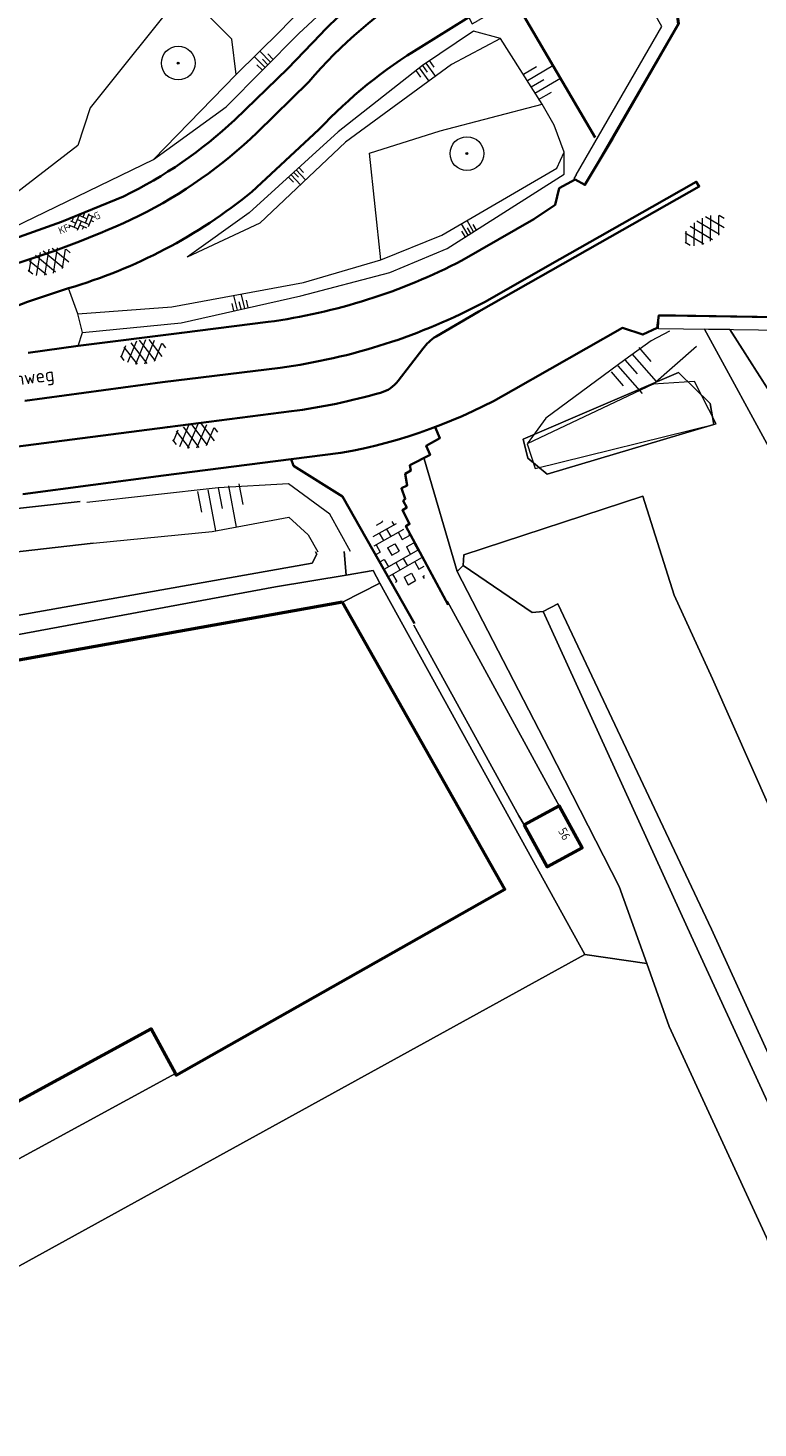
# Model space of a CAD drawing. Header units: metres. Extents: x 113441 to 115918, y 474822 to 477887.
# Tile 80 of 145: x 114365 to 114419, y 476335 to 476439. Entities that reach past the tile are written whole.
import ezdxf
from ezdxf.enums import TextEntityAlignment as Align

# ---------------------------------------------------------------- set-up
doc = ezdxf.new("R2010")
doc.units = ezdxf.units.M
doc.layers.get('0').update_dxf_attribs({"color": 252})
for name, color, linetype, lineweight in [('B-WE-GK-BESCHOEIING-G', 252, 'GK-BESCHOEIING', 35), ('B-WE-GR-BOOM-S', 90, 'Continuous', 13), ('B-WE-GR-GRAS-GV', 252, 'Continuous', 13), ('B-WE-GR-GROENVOORZIENING-GV', 252, 'Continuous', 18), ('B-WE-GW-TALUD-S', 90, 'Continuous', 18), ('B-WE-GW-TALUD_KRUIN-G', 252, 'Continuous', 18), ('B-WE-GW-TALUD_TEEN-G', 90, 'Continuous', 18), ('B-WE-IE-TERREINAFSCHEIDING_KUNSTMATIG_HEKWERK-G', 252, 'IE-TERREINAFSCHEIDING-KUNSTMATIG', 18), ('B-WE-KW-KUNSTWERK-G', 170, 'Continuous', 18), ('B-WE-OG-BEBOUWING-GV', 7, 'Continuous', 50), ('B-WE-OG-BEBOUWING-T18', 7, 'Continuous', 50), ('B-WE-OG-TERREIN_CULTUURSCHEIDING-G', 7, 'Continuous', 18), ('B-WE-OG-TERREIN_CULTUURSCHEIDING-GV', 252, 'Continuous', 18), ('B-WE-OG-TERREIN_ERF-GV', 252, 'Continuous', 18), ('B-WE-OG-TOPOGRAFIE-T18', 7, 'Continuous', 18), ('B-WE-OG-WATER-GV', 252, 'Continuous', 18), ('B-WE-OG-WATER_SLOOT-GV', 252, 'Continuous', 18), ('B-WE-VH-KANTVERHARDING_ASFALT-G', 60, 'Continuous', 35), ('B-WE-VH-KANTVERHARDING_BETONSTRAATSTEEN-G', 60, 'Continuous', 35), ('B-WE-VH-KANTVERHARDING_GRASBETONSTEEN-G', 60, 'Continuous', 35), ('B-WE-VH-VERHARDING_ASFALT-S', 252, 'Continuous', 18), ('B-WE-VH-VERHARDING_BETONSTRAATSTEEN-S', 252, 'Continuous', 18), ('B-WE-VH-VERHARDING_GESLOTEN-GV', 252, 'Continuous', 18), ('B-WE-VH-VERHARDING_GRASBETONSTEEN-S', 70, 'Continuous', 18)]:
    doc.layers.add(name, color=color, linetype=linetype, lineweight=lineweight)
doc.layers.get('0').freeze()
doc.styles.add('NLCS-ISO', font='NLCS-ISO.ttf')
doc.styles.add('NLCS-ISO-ANNOTATIEF-T18', font='NLCS-ISO.ttf', dxfattribs={"height": 1.8})
doc.linetypes.add('GK-BESCHOEIING', pattern='A,30,-5,[1,NLCS.SHX,S=1,R=0,X=0,Y=0],-5', length=40)
doc.linetypes.add('IE-TERREINAFSCHEIDING-KUNSTMATIG', pattern='A,4,[82,NLCS.SHX,S=0.75,R=90,X=0,Y=0],4,-2', length=10)

# ---------------------------------------------------------------- blocks, each defined once
blk = doc.blocks.new('SGR-BOOM_01')
at = {"ltscale": 0.1}
h = blk.add_hatch(color=256, dxfattribs=at)
edge = h.paths.add_edge_path()
edge.add_arc((0, 0), 0.15, 0, 360)
for radius in [2.5, 0.045]:
    blk.add_circle((0, 0), radius)
blk.add_circle((0, 0), 0.15, dxfattribs=at)
blk = doc.blocks.new('SGW-TALUD-SO')
for p, q in [((0, 0.502), (0.502, 0.502)), ((0, 0.251), (1.004, 0.251)), ((0, 0), (0.502, 0)), ((0, -0.251), (1.004, -0.251)), ((0, -0.502), (0.502, -0.502))]:
    blk.add_line(p, q)
blk = doc.blocks.new('SVH-ASFALT-SO')
at = {"ltscale": 0.1}
for p, q in [((-2.02, 1.3), (-1.1, 2.9)), ((0.22, -0.04), (-1.38, 2.73)), ((-1.15, 0.42), (0.57, 3.38)), ((1.65, -0.13), (-0.28, 3.22)), ((0, 0), (1.96, 3.4)), ((2.92, 0.07), (0.99, 3.42)), ((1.31, -0.14), (3.19, 3.13)), ((4.02, 0.57), (2.43, 3.33)), ((2.79, 0.04), (4.24, 2.55)), ((4.7, 1.8), (4.29, 2.51)), ((-1.63, 0.76), (-2.07, 1.52))]:
    blk.add_line(p, q, dxfattribs=at)
at = {"style": 'NLCS-ISO'}
blk.add_attdef('KLEUR', text='', height=1.8, dxfattribs=at).set_placement((6.35, 1.54), align=Align.MIDDLE_LEFT)
at = {"style": 'NLCS-ISO', "flags": 1}
blk.add_attdef('FUNCTIE', text='', height=1.8, dxfattribs=at).set_placement((0.87, -2.83), align=Align.MIDDLE_CENTER)
blk = doc.blocks.new('SVH-GRASBETONSTEEN_01-SO')
at = {"ltscale": 0.1}
for p, q in [((-3, -2.52), (-3, 2.52)), ((-1.98, 2.79), (-1.75, 2.79)), ((-1.75, 1.54), (-1.75, 2.79)), ((-0.5, 2.79), (0.75, 2.79)), ((-0.5, 1.54), (-0.5, 2.79)), ((0.75, -2.95), (0.75, 2.95)), ((2, -2.78), (2, 2.78)), ((3.25, 1.54), (3.25, 2.43)), ((-5.63, 0.29), (-5.5, 0.29)), ((-5.5, -0.71), (-5.5, 0.29)), ((-4.84, 1.54), (-4.25, 1.54)), ((-4.25, -1.97), (-4.25, 1.97)), ((-4.25, 0.29), (-3, 0.29)), ((-3, 1.54), (-1.75, 1.54)), ((-1.75, 0.29), (-0.5, 0.29)), ((-1.75, -0.96), (-1.75, 0.29)), ((-0.5, 1.54), (0.75, 1.54)), ((-0.5, -0.96), (-0.5, 0.29)), ((0.75, 0.29), (2, 0.29)), ((2, 1.54), (3.25, 1.54)), ((3.25, 0.29), (4.5, 0.29)), ((3.25, -0.96), (3.25, 0.29)), ((4.5, 1.54), (4.5, 1.8)), ((4.5, 1.54), (4.84, 1.54)), ((4.5, -0.96), (4.5, 0.29)), ((-4.25, -0.96), (-3, -0.96)), ((-1.75, -0.96), (-0.5, -0.96)), ((0.75, -0.96), (2, -0.96)), ((3.25, -0.96), (4.5, -0.96)), ((-3, -2.21), (-1.75, -2.21)), ((-1.75, -2.83), (-1.75, -2.21)), ((-0.5, -2.21), (0.75, -2.21)), ((-0.5, -2.96), (-0.5, -2.21)), ((2, -2.21), (3.25, -2.21)), ((3.25, -2.43), (3.25, -2.21))]:
    blk.add_line(p, q, dxfattribs=at)
at = {"style": 'NLCS-ISO', "flags": 1}
blk.add_attdef('FUNCTIE', text='', height=1.8, dxfattribs=at).set_placement((0.12, -3.58), align=Align.MIDDLE_CENTER)
blk = doc.blocks.new('SVH-BSS_KEIFORMAAT_KEPER_KL-SO')
for p, q in [((-3.44, -0.47), (-2.97, 0)), ((-3.31, 0.34), (-1.48, -1.48)), ((-2.52, 1.03), (-1.48, 0)), ((-2.23, -0.74), (0, 1.48)), ((-2.23, 0.74), (-1.57, 1.4)), ((-1.77, -1.77), (0, 0)), ((-0.74, 0.74), (1.48, -1.48)), ((-0.1, 1.58), (1.48, 0)), ((0.74, 0.74), (1.4, 1.4)), ((0.74, -0.74), (2.46, 0.98)), ((1.06, -1.91), (2.97, 0)), ((2.23, 0.74), (3.31, -0.34)), ((-0.74, -0.74), (0.5, -1.99)), ((-0.52, -2), (0, -1.48)), ((2.23, -0.74), (2.72, -1.24))]:
    blk.add_line(p, q)
at = {"style": 'NLCS-ISO'}
blk.add_attdef('FORMAAT', text='', height=1.8, dxfattribs=at).set_placement((-3.47, -0.23), align=Align.MIDDLE_RIGHT)
blk.add_attdef('KLEUR', text='', height=1.8, dxfattribs=at).set_placement((3.32, -0.22), align=Align.MIDDLE_LEFT)
at = {"style": 'NLCS-ISO', "flags": 1}
blk.add_attdef('FUNCTIE', text='', height=1.8, dxfattribs=at).set_placement((0.12, -3.58), align=Align.MIDDLE_CENTER)

msp = doc.modelspace()

# ---------------------------------------------------------------- linework, layer by layer
at = {"layer": 'B-WE-GK-BESCHOEIING-G', "ltscale": 0.5, "flags": 128}
msp.add_lwpolyline([(114400.996, 476441.065), (114406.913, 476430.962)], dxfattribs=at)
at = {"layer": 'B-WE-GR-GRAS-GV'}
msp.add_lwpolyline([(114482.256, 476236.941), (114480.587, 476240.26), (114478.259, 476244.889), (114432.104, 476325.233), (114431.375, 476327.109), (114421.078, 476345.58), (114419.601, 476349.488), (114412.393, 476365.122), (114410.735, 476369.778), (114406.141, 476370.46), (114330.455, 476328.733), (114383.286, 476236.035), (114404.39, 476245.079), (114409.788, 476244.92), (114418.837, 476244.285)], close=True, dxfattribs=at)
at = {"layer": 'B-WE-GR-GROENVOORZIENING-GV'}
for points in [[(114316.031, 476391.096), (114324.552, 476395.438), (114332.267, 476398.349), (114341.21, 476400.463), (114358.851, 476402.894), (114368.805, 476404.001)], [(114388.202, 476396.554), (114390.989, 476397.958), (114390.492, 476398.899), (114388.479, 476398.56), (114383.249, 476397.678), (114334.292, 476388.593), (114329.146, 476387.076), (114320.357, 476383.847), (114318.858, 476383.203)], [(114316.427, 476383.632), (114318.249, 476380.87), (114321.682, 476381.983), (114330.09, 476385.58), (114332.286, 476386.519), (114388.202, 476396.554)]]:
    msp.add_lwpolyline(points, dxfattribs=at)
at = {"layer": 'B-WE-GW-TALUD_KRUIN-G'}
for points in [[(114374.223, 476429.352), (114379.591, 476433.245), (114384.979, 476438.668), (114389.677, 476443.047), (114393.804, 476445.747), (114394.648, 476445.543), (114394.709, 476445.288)], [(114368.977, 476416.536), (114376.262, 476417.253), (114385.141, 476419.25), (114391.721, 476420.967), (114395.968, 476422.759), (114404.623, 476428.257), (114404.624, 476428.245), (114404.617, 476429.889), (114403.885, 476431.884), (114402.99, 476433.438), (114399.909, 476438.294), (114397.907, 476438.85), (114394.127, 476436.305), (114387.901, 476431.395), (114381.295, 476425.388), (114376.712, 476422.113)], [(114412.422, 476416.629), (114411.066, 476415.902), (114409.122, 476414.505), (114403.262, 476410.187), (114401.89, 476408.271)], [(114388.811, 476400.298), (114387.287, 476403.057), (114384.209, 476405.303), (114379.013, 476405.023), (114369.276, 476403.941)], [(114403.075, 476395.85), (114404.15, 476396.432), (114415.525, 476372.324), (114425.797, 476349.802), (114431.931, 476340.03), (114439.018, 476329.955), (114439.805, 476328.992), (114486.113, 476248.747), (114483.226, 476247.221)], [(114483.226, 476247.221), (114437.535, 476327.479), (114436.527, 476329.315), (114429.902, 476339.531), (114425.862, 476346.05), (114413.743, 476372.426), (114403.075, 476395.85)]]:
    msp.add_lwpolyline(points, dxfattribs=at)
at = {"layer": 'B-WE-GW-TALUD_TEEN-G'}
for points in [[(114380.352, 476435.646), (114383.606, 476438.855), (114388.732, 476444.206), (114393.068, 476447.235), (114394.129, 476448.027)], [(114399.909, 476438.294), (114396.282, 476436.37), (114388.444, 476430.618), (114382.088, 476424.626), (114376.712, 476422.113)], [(114368.617, 476417.899), (114375.582, 476418.425), (114385.317, 476420.225), (114391.042, 476421.901), (114395.565, 476423.727), (114404.091, 476428.709), (114404.617, 476429.889)], [(114411.203, 476412.706), (114414.412, 476415.508)], [(114369.766, 476400.926), (114378.563, 476401.792), (114384.243, 476402.848), (114385.667, 476401.536), (114386.397, 476400.276)]]:
    msp.add_lwpolyline(points, dxfattribs=at)
at = {"layer": 'B-WE-IE-TERREINAFSCHEIDING_KUNSTMATIG_HEKWERK-G'}
msp.add_lwpolyline([(114388.202, 476396.554), (114390.989, 476397.958), (114406.141, 476370.46), (114330.455, 476328.733), (114328.581, 476332.143)], dxfattribs=at)
at = {"layer": 'B-WE-KW-KUNSTWERK-G'}
for points in [[(114405.5, 476428.214), (114405.328, 476427.944), (114406.139, 476427.47), (114406.626, 476428.283), (114413.047, 476439.373), (114411.972, 476447.349), (114411.647, 476447.897), (114397.713, 476440.012), (114397.535, 476439.905), (114397.814, 476439.379), (114398.269, 476439.631)], [(114405.5, 476428.214), (114411.851, 476439.182), (114408.396, 476445.322), (114398.269, 476439.631)], [(114430.613, 476410.969), (114424.561, 476416.623), (114411.61, 476416.799), (114411.633, 476417.409), (114411.651, 476417.748), (114412.156, 476417.755), (114424.938, 476417.557), (114431.267, 476411.656), (114430.613, 476410.969)]]:
    msp.add_lwpolyline(points, dxfattribs=at)
at = {"layer": 'B-WE-OG-BEBOUWING-GV'}
for points in [[(114388.202, 476396.554), (114332.286, 476386.519), (114330.09, 476385.58), (114321.682, 476381.983), (114327.848, 476370.752), (114341.001, 476346.794), (114352.547, 476353.089), (114352.489, 476353.194), (114356.677, 476355.477), (114374.044, 476364.946), (114375.844, 476361.644), (114375.911, 476361.521), (114400.236, 476375.282)], [(114401.663, 476380.057), (114403.367, 476376.941), (114405.951, 476378.354), (114404.247, 476381.47)]]:
    msp.add_lwpolyline(points, close=True, dxfattribs=at)
at = {"layer": 'B-WE-OG-TERREIN_CULTUURSCHEIDING-G'}
for points in [[(114369.523, 476433.174), (114368.621, 476430.387), (114361.472, 476424.859), (114362.187, 476423.523), (114374.223, 476429.352), (114380.352, 476435.646), (114380.022, 476438.259), (114376.46, 476441.871), (114369.523, 476433.174)], [(114391.042, 476421.901), (114390.203, 476429.798), (114395.453, 476431.455), (114402.99, 476433.438)], [(114368.645, 476415.527), (114368.977, 476416.536), (114368.617, 476417.899), (114367.923, 476419.801)], [(114401.89, 476408.271), (114402.484, 476406.439), (114415.878, 476409.755), (114414.264, 476412.885), (114411.203, 476412.706), (114401.89, 476408.271)]]:
    msp.add_lwpolyline(points, dxfattribs=at)
at = {"layer": 'B-WE-OG-TERREIN_CULTUURSCHEIDING-GV'}
for points in [[(114420.363, 476406.955), (114415.007, 476416.774)], [(114394.239, 476407.225), (114394.261, 476407.178), (114396.693, 476398.816), (114397.136, 476399.258), (114397.199, 476400.058), (114410.435, 476404.396), (114412.756, 476397.078), (114415.608, 476390.868), (114421.332, 476377.965), (114427.44, 476364.196), (114432.937, 476351.079)], [(114432.937, 476351.079), (114427.44, 476364.196), (114421.332, 476377.965), (114415.608, 476390.868), (114412.756, 476397.078), (114410.435, 476404.396), (114397.199, 476400.058), (114397.136, 476399.258)], [(114397.136, 476399.258), (114402.242, 476395.775), (114403.075, 476395.85), (114404.15, 476396.432), (114415.525, 476372.324), (114425.797, 476349.802), (114431.931, 476340.03), (114439.018, 476329.955), (114439.805, 476328.992), (114486.113, 476248.747), (114483.226, 476247.221), (114486.583, 476247.931), (114498.406, 476250.44), (114494.71, 476259.556), (114448.022, 476341.185)]]:
    msp.add_lwpolyline(points, dxfattribs=at)
for points in [[(114413.077, 476413.553), (114401.597, 476408.621), (114401.922, 476407.217), (114403.359, 476406.034), (114415.694, 476409.716), (114415.432, 476411.265)], [(114401.922, 476407.217), (114401.597, 476408.621), (114413.077, 476413.553), (114415.432, 476411.265), (114415.694, 476409.716), (114403.359, 476406.034)], [(114437.535, 476327.479), (114436.527, 476329.315), (114429.902, 476339.531), (114425.862, 476346.05), (114413.743, 476372.426), (114403.075, 476395.85), (114402.242, 476395.775), (114397.136, 476399.258), (114396.693, 476398.816), (114403.517, 476385.623), (114408.703, 476375.482), (114410.735, 476369.778), (114412.393, 476365.122), (114419.601, 476349.488), (114421.078, 476345.58), (114431.375, 476327.109), (114432.104, 476325.233), (114478.259, 476244.889), (114480.587, 476240.26), (114488.568, 476241.521), (114483.226, 476247.221)], [(114404.15, 476396.432), (114403.075, 476395.85), (114413.743, 476372.426), (114425.862, 476346.05), (114429.902, 476339.531), (114436.527, 476329.315), (114437.535, 476327.479), (114483.226, 476247.221), (114486.113, 476248.747), (114439.805, 476328.992), (114439.018, 476329.955), (114431.931, 476340.03), (114425.797, 476349.802), (114415.525, 476372.324)]]:
    msp.add_lwpolyline(points, close=True, dxfattribs=at)
at = {"layer": 'B-WE-OG-TERREIN_ERF-GV'}
for points in [[(114388.348, 476400.294), (114388.479, 476398.56), (114390.492, 476398.899), (114390.989, 476397.958), (114406.141, 476370.46), (114410.735, 476369.778), (114408.703, 476375.482), (114403.517, 476385.623), (114396.693, 476398.816), (114394.261, 476407.178), (114394.245, 476407.17)], [(114394.245, 476407.17), (114394.261, 476407.178), (114394.239, 476407.225)], [(114393.486, 476394.85), (114401.266, 476380.731), (114401.663, 476380.057), (114404.247, 476381.47), (114403.717, 476382.448), (114395.979, 476396.594)], [(114395.979, 476396.594), (114403.717, 476382.448), (114404.247, 476381.47), (114405.951, 476378.354), (114403.367, 476376.941), (114401.663, 476380.057), (114401.266, 476380.731), (114393.486, 476394.85)]]:
    msp.add_lwpolyline(points, dxfattribs=at)
for points in [[(114390.989, 476397.958), (114388.202, 476396.554), (114400.236, 476375.282), (114375.911, 476361.521), (114375.844, 476361.644), (114358.477, 476352.176), (114356.677, 476355.477), (114352.489, 476353.194), (114352.547, 476353.089), (114341.001, 476346.794), (114327.848, 476370.752), (114321.682, 476381.983), (114318.249, 476380.87), (114310.709, 476377.156), (114312.51, 476373.893), (114307.265, 476370.92), (114325.33, 476338.056), (114325.378, 476338.079), (114325.425, 476338.101), (114328.719, 476332.256), (114328.65, 476332.2), (114328.581, 476332.143), (114330.455, 476328.733), (114406.141, 476370.46)], [(114375.844, 476361.644), (114374.044, 476364.946), (114356.677, 476355.477), (114358.477, 476352.176)]]:
    msp.add_lwpolyline(points, close=True, dxfattribs=at)
at = {"layer": 'B-WE-OG-WATER-GV'}
for points in [[(114416.907, 476416.727), (114422.119, 476408.558), (114423.981, 476405.639), (114424.117, 476405.326), (114425.211, 476402.82), (114425.29, 476402.64), (114428.69, 476395.72), (114439.72, 476376.29), (114447.62, 476362.23), (114457.122, 476343.178), (114479.45, 476303.46), (114504.07, 476259.25), (114524.01, 476226.25), (114543.607, 476191.046), (114545.92, 476186.89), (114565.05, 476153.1), (114582.23, 476124.62), (114589.146, 476112.355), (114592.996, 476105.529), (114596.291, 476099.685)], [(114369.765, 476400.931), (114363.5, 476400.213), (114347.281, 476398.052), (114335.595, 476396.013), (114328.691, 476393.728), (114317.823, 476389.089)], [(114385.97, 476399.449), (114386.303, 476400.095), (114386.223, 476400.283)], [(114319.227, 476385.213), (114328.368, 476388.924), (114330.437, 476389.591), (114385.97, 476399.449)]]:
    msp.add_lwpolyline(points, dxfattribs=at)
at = {"layer": 'B-WE-OG-WATER_SLOOT-GV'}
msp.add_lwpolyline([(114420.363, 476406.955), (114422.119, 476408.558), (114416.896, 476416.744), (114415.007, 476416.774)], close=True, dxfattribs=at)
for points in [[(114368.805, 476404.001), (114358.851, 476402.894), (114341.21, 476400.463), (114332.267, 476398.349), (114324.552, 476395.438), (114316.031, 476391.096)], [(114317.823, 476389.089), (114328.691, 476393.728), (114335.595, 476396.013), (114347.281, 476398.052), (114363.5, 476400.213), (114369.765, 476400.931)], [(114318.858, 476383.203), (114320.357, 476383.847), (114329.146, 476387.076), (114334.292, 476388.593), (114383.249, 476397.678), (114388.479, 476398.56), (114388.348, 476400.294)], [(114386.223, 476400.283), (114386.303, 476400.095), (114385.97, 476399.449)], [(114385.97, 476399.449), (114330.437, 476389.591), (114328.368, 476388.924), (114319.227, 476385.213)]]:
    msp.add_lwpolyline(points, dxfattribs=at)
at = {"layer": 'B-WE-VH-KANTVERHARDING_ASFALT-G'}
for points in [[(114364.955, 476415.024), (114368.645, 476415.527), (114376.308, 476416.502), (114382.705, 476417.306, 0.0866628), (114397.049, 476421.861), (114402.38, 476424.923), (114403.949, 476425.986), (114404.259, 476427.212), (114405.438, 476427.857), (114406.156, 476427.453), (114408.214, 476430.932), (114413.101, 476439.403), (114412.048, 476447.387), (114411.671, 476447.956), (114410.669, 476447.389), (114403.741, 476443.47), (114398.479, 476440.45), (114394.034, 476437.692, 0.0675352), (114386.473, 476431.566), (114381.509, 476426.948, -0.1000258), (114367.923, 476419.801), (114364.902, 476418.789, -0.059582), (114357.305, 476416.791)], [(114358.996, 476420.179), (114363.808, 476421.554, 0.0356545), (114373.135, 476425.159, 0.0740444), (114381.895, 476431.334), (114385.723, 476435.09, -0.078166), (114394.022, 476442.221)], [(114363.998, 476408.047), (114375.25, 476409.519), (114384.43, 476410.687, 0.036718), (114391.026, 476412.06, 0.1660994), (114392.34, 476412.946), (114394.169, 476415.308, -0.0935272), (114395.136, 476416.24), (114398.315, 476418.069), (114407.272, 476423.178), (114414.626, 476427.338), (114414.401, 476427.688), (114411.134, 476425.838), (114404.31, 476421.949), (114398.731, 476418.78, -0.0888488), (114383.591, 476413.917), (114374.886, 476412.84), (114364.69, 476411.464)], [(114424.962, 476417.596), (114412.865, 476417.779), (114411.633, 476417.808), (114411.519, 476416.873), (114410.45, 476416.37), (114408.934, 476416.864), (114400.883, 476412.277, -0.088666), (114388.094, 476407.61), (114384.416, 476407.14), (114374.957, 476405.926), (114364.543, 476404.544)]]:
    msp.add_lwpolyline(points, format="xyb", dxfattribs=at)
at = {"layer": 'B-WE-VH-KANTVERHARDING_BETONSTRAATSTEEN-G'}
msp.add_lwpolyline([(114409.139, 476452.633), (114401.675, 476448.372), (114394.882, 476444.562), (114394.827, 476444.668), (114392.833, 476443.607, 0.0659288), (114386.579, 476438.598), (114384.155, 476436.084), (114380.239, 476432.288, -0.0762615), (114372.001, 476426.607), (114367.418, 476424.732), (114363.62, 476423.359), (114360.966, 476422.555)], format="xyb", dxfattribs=at)
at = {"layer": 'B-WE-VH-KANTVERHARDING_GRASBETONSTEEN-G'}
for points in [[(114395.075, 476409.517), (114395.422, 476408.706), (114394.406, 476408.12), (114394.696, 476407.461), (114393.194, 476406.687), (114393.278, 476406.293), (114392.85, 476406.055), (114393.001, 476405.199), (114392.579, 476404.983), (114392.862, 476404.191), (114392.717, 476404.05), (114392.973, 476403.569), (114392.65, 476403.359), (114393.182, 476402.344), (114392.914, 476402.184), (114396.024, 476396.354)], [(114393.541, 476394.962), (114388.222, 476404.375), (114384.594, 476406.637), (114384.416, 476407.14)]]:
    msp.add_lwpolyline(points, dxfattribs=at)
at = {"layer": 'B-WE-VH-VERHARDING_GESLOTEN-GV'}
msp.add_lwpolyline([(114384.473, 476407.121), (114384.52, 476407.128)], dxfattribs=at)

# ---------------------------------------------------------------- block references
at = {"layer": 'B-WE-GR-BOOM-S', "xscale": 0.5, "yscale": 0.5}
for p in [(114376.055, 476436.483), (114397.425, 476429.779)]:
    msp.add_blockref('SGR-BOOM_01', p, dxfattribs=at)
at = {"layer": 'B-WE-GW-TALUD-S'}
for p, xscale, yscale, zscale, rotation in [((114382.684, 476436.359), 1.130084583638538, 1.130084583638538, 1.130084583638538, 134.59854531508), ((114394.127, 476436.305), 1.222188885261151, 1.222188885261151, 1.222188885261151, 306.2699544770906), ((114402.175, 476434.723), 2.187713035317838, 2.187713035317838, 2.187713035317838, 30.35868915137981), ((114384.598, 476428.391), 1.017350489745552, 1.017350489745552, 1.017350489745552, 313.311377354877), ((114397.714, 476423.868), 0.9622205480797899, 0.9622205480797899, 0.9622205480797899, 120.3007222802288), ((114380.702, 476418.252), 1.102439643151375, 1.102439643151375, 1.102439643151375, 103.2139583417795), ((114409.122, 476414.505), 2.723651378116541, 2.723651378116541, 2.723651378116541, 311.126988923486), ((114379.013, 476405.023), 3.094353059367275, 3.094353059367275, 3.094353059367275, 280.528747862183)]:
    msp.add_blockref('SGW-TALUD-SO', p, dxfattribs=dict(at, xscale=xscale, yscale=yscale, zscale=zscale, rotation=rotation))
at = {"layer": 'B-WE-VH-VERHARDING_ASFALT-S'}
for p, xscale, yscale, zscale, rotation in [((114414.859, 476423.04), 0.4999999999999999, 0.4999999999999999, 0.4999999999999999, 29.49854848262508), ((114366.181, 476420.765), 0.4999999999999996, 0.4999999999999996, 0.4999999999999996, 20.6074117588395), ((114372.92, 476414.189), 0.4999999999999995, 0.4999999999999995, 0.4999999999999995, 7.688286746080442), ((114376.776, 476407.956), 0.5, 0.5, 0.5, 7.314464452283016)]:
    msp.add_blockref('SVH-ASFALT-SO', p, dxfattribs=dict(at, xscale=xscale, yscale=yscale, zscale=zscale, rotation=rotation))
at = {"layer": 'B-WE-VH-VERHARDING_BETONSTRAATSTEEN-S', "xscale": 0.3, "yscale": 0.3, "zscale": 0.3, "rotation": 21.86347511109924}
msp.add_blockref('SVH-BSS_KEIFORMAAT_KEPER_KL-SO', (114368.891, 476424.784), dxfattribs=at).add_auto_attribs({'FORMAAT': 'KF', 'KLEUR': 'G'})
at = {"layer": 'B-WE-VH-VERHARDING_GRASBETONSTEEN-S', "xscale": 0.5, "yscale": 0.5, "zscale": 0.5, "rotation": 299.4674088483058}
msp.add_blockref('SVH-GRASBETONSTEEN_01-SO', (114392.395, 476400.039), dxfattribs=at)

# ---------------------------------------------------------------- texts
at = {"layer": 'B-WE-OG-BEBOUWING-T18', "style": 'NLCS-ISO-ANNOTATIEF-T18'}
msp.add_text('56', height=0.64, rotation=298.7, dxfattribs=at).set_placement((114404.642, 476379.379), align=Align.MIDDLE)
at = {"layer": 'B-WE-OG-TOPOGRAFIE-T18', "style": 'NLCS-ISO-ANNOTATIEF-T18'}
msp.add_text('Middenweg', height=1, rotation=7.4, dxfattribs=at).set_placement((114363.775, 476412.907), align=Align.MIDDLE)

doc.saveas('drawing.dxf')
